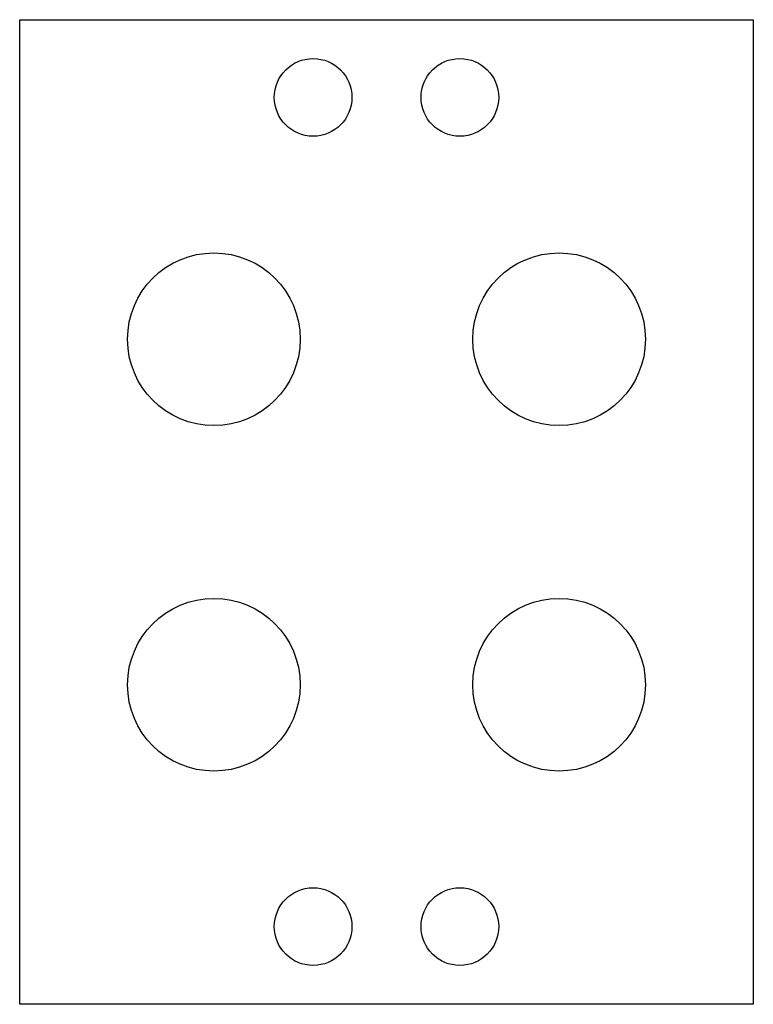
# Model space of a CAD drawing. Extents: x 5 to 175, y -194 to 34.
import ezdxf

# ---------------------------------------------------------------- set-up
doc = ezdxf.new("R2010")
doc.units = 0

msp = doc.modelspace()

# ---------------------------------------------------------------- linework, layer by layer
for p, q in [((5, -194), (5, 34)), ((5, 34), (175, 34)), ((175, 34), (175, -194)), ((175, -194), (5, -194))]:
    msp.add_line(p, q)
at = {"layer": 'PS_SOLID'}
for centre, radius in [((73, 16), 9), ((107, 16), 9), ((50, -40), 20), ((130, -40), 20), ((50, -120), 20), ((130, -120), 20), ((73, -176), 9), ((107, -176), 9)]:
    msp.add_circle(centre, radius, dxfattribs=at)

doc.saveas('drawing.dxf')
